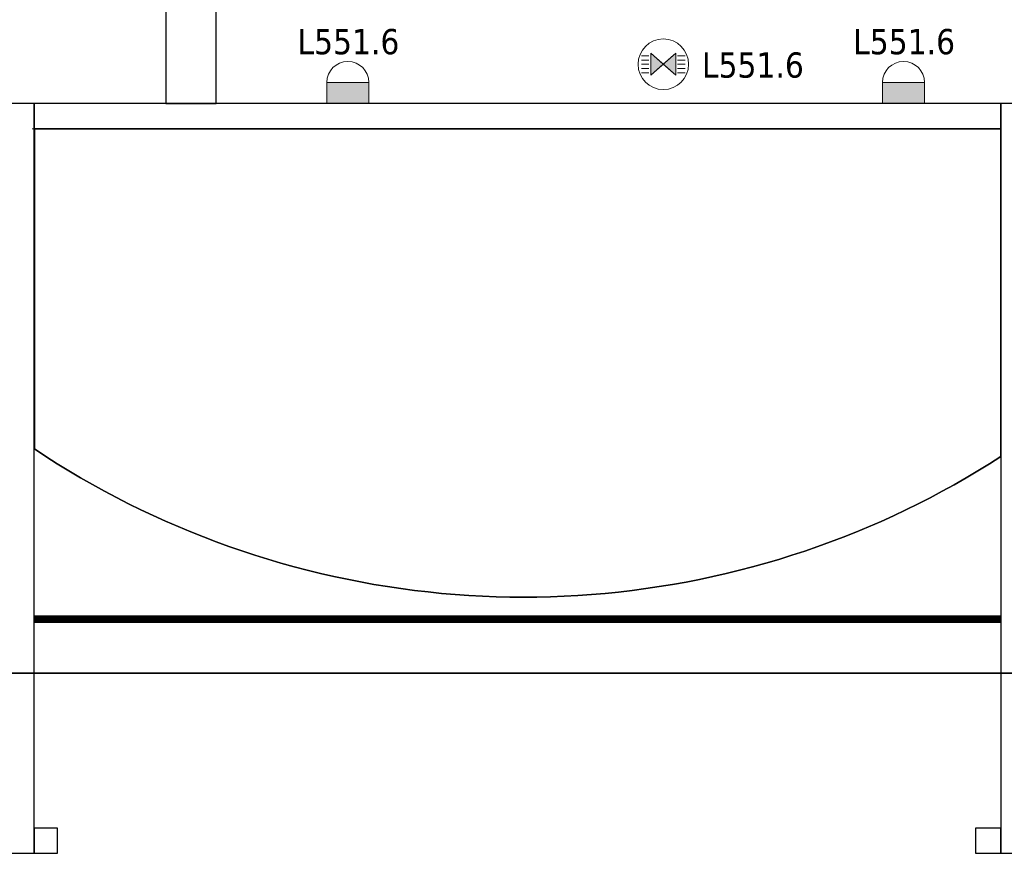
# Model space of a CAD drawing. Header units: metres. Extents: x 397.7 to 427.5, y 12.8 to 28.3.
# Tile 3 of 10: x 409.7 to 415.5, y 19.9 to 24.8. Entities that reach past the tile are written whole.
import ezdxf

# ---------------------------------------------------------------- set-up
doc = ezdxf.new("R2010")
doc.units = ezdxf.units.M
doc.layers.add('01_SUELOS', color=7, linetype='Continuous', lineweight=25, true_color=0x007f00)
for name, color, linetype, lineweight in [('A-DETL-GENF-OTLN', 7, 'Continuous', 18), ('A-FLOR-HRAL-OTLN', 7, 'Continuous', 18), ('A-WALL-____-MCUT', 7, 'Continuous', 25), ('A-WALL-____-OTLN', 7, 'Continuous', 25), ('E-LITE-____-IDEN', 7, 'Continuous', 30), ('E-LITE-EQPM-IDEN', 7, 'Continuous', 30)]:
    doc.layers.add(name, color=color, linetype=linetype, lineweight=lineweight)
doc.styles.add('Tahoma_4', font='tahoma.ttf', dxfattribs={"height": 0.15})

# ---------------------------------------------------------------- blocks, each defined once
blk = doc.blocks.new('Family - Forjat P5-151942-09_ENLLUMENAT_PSC')
at = {"layer": '01_SUELOS', "color": 9, "true_color": 0xaad4aa}
for p, q in [((11.4518, 9.1488), (11.4518, 11.0488)), ((11.4518, 11.0488), (11.4518, 9.1488)), ((11.4518, 11.0488), (17.1918, 11.0488)), ((17.1918, 11.0488), (11.4518, 11.0488)), ((17.1918, 11.0488), (17.1918, 9.1032)), ((17.1918, 9.1032), (17.1918, 11.0488)), ((11.5195, 9.1044), (11.4518, 9.1488)), ((11.4518, 9.1488), (11.5195, 9.1044)), ((11.5879, 9.061), (11.5195, 9.1044)), ((11.5195, 9.1044), (11.5879, 9.061)), ((17.1918, 9.1032), (17.1233, 9.0599)), ((17.1233, 9.0599), (17.1918, 9.1032)), ((11.657, 9.0187), (11.5879, 9.061)), ((11.5879, 9.061), (11.657, 9.0187)), ((11.7267, 8.9774), (11.657, 9.0187)), ((11.657, 9.0187), (11.7267, 8.9774)), ((17.0542, 9.0176), (16.9845, 8.9763)), ((16.9845, 8.9763), (17.0542, 9.0176)), ((17.1233, 9.0599), (17.0542, 9.0176)), ((17.0542, 9.0176), (17.1233, 9.0599)), ((11.797, 8.9373), (11.7267, 8.9774)), ((11.7267, 8.9774), (11.797, 8.9373)), ((16.9845, 8.9763), (16.9141, 8.9362)), ((16.9141, 8.9362), (16.9845, 8.9763)), ((11.868, 8.8982), (11.797, 8.9373)), ((11.797, 8.9373), (11.868, 8.8982)), ((11.9396, 8.8602), (11.868, 8.8982)), ((11.868, 8.8982), (11.9396, 8.8602)), ((16.8432, 8.8972), (16.7716, 8.8592)), ((16.7716, 8.8592), (16.8432, 8.8972)), ((16.9141, 8.9362), (16.8432, 8.8972)), ((16.8432, 8.8972), (16.9141, 8.9362)), ((12.0117, 8.8234), (11.9396, 8.8602)), ((11.9396, 8.8602), (12.0117, 8.8234)), ((16.7716, 8.8592), (16.6994, 8.8224)), ((16.6994, 8.8224), (16.7716, 8.8592)), ((12.0844, 8.7876), (12.0117, 8.8234)), ((12.0117, 8.8234), (12.0844, 8.7876)), ((12.1576, 8.753), (12.0844, 8.7876)), ((12.0844, 8.7876), (12.1576, 8.753)), ((16.6267, 8.7867), (16.5535, 8.7521)), ((16.5535, 8.7521), (16.6267, 8.7867)), ((16.6994, 8.8224), (16.6267, 8.7867)), ((16.6267, 8.7867), (16.6994, 8.8224)), ((12.2314, 8.7196), (12.1576, 8.753)), ((12.1576, 8.753), (12.2314, 8.7196)), ((12.3057, 8.6872), (12.2314, 8.7196)), ((12.2314, 8.7196), (12.3057, 8.6872)), ((16.4797, 8.7187), (16.4054, 8.6864)), ((16.4054, 8.6864), (16.4797, 8.7187)), ((16.5535, 8.7521), (16.4797, 8.7187)), ((16.4797, 8.7187), (16.5535, 8.7521)), ((12.3805, 8.6561), (12.3057, 8.6872)), ((12.3057, 8.6872), (12.3805, 8.6561)), ((12.4557, 8.6261), (12.3805, 8.6561)), ((12.3805, 8.6561), (12.4557, 8.6261)), ((16.3306, 8.6552), (16.2553, 8.6253)), ((16.2553, 8.6253), (16.3306, 8.6552)), ((16.4054, 8.6864), (16.3306, 8.6552)), ((16.3306, 8.6552), (16.4054, 8.6864)), ((12.5314, 8.5972), (12.4557, 8.6261)), ((12.4557, 8.6261), (12.5314, 8.5972)), ((12.6076, 8.5696), (12.5314, 8.5972)), ((12.5314, 8.5972), (12.6076, 8.5696)), ((16.1796, 8.5965), (16.1035, 8.5688)), ((16.1035, 8.5688), (16.1796, 8.5965)), ((16.2553, 8.6253), (16.1796, 8.5965)), ((16.1796, 8.5965), (16.2553, 8.6253)), ((12.6841, 8.5431), (12.6076, 8.5696)), ((12.6076, 8.5696), (12.6841, 8.5431)), ((12.7611, 8.5178), (12.6841, 8.5431)), ((12.6841, 8.5431), (12.7611, 8.5178)), ((16.0269, 8.5424), (15.9499, 8.5171)), ((15.9499, 8.5171), (16.0269, 8.5424)), ((16.1035, 8.5688), (16.0269, 8.5424)), ((16.0269, 8.5424), (16.1035, 8.5688)), ((12.8384, 8.4937), (12.7611, 8.5178)), ((12.7611, 8.5178), (12.8384, 8.4937)), ((12.9161, 8.4708), (12.8384, 8.4937)), ((12.8384, 8.4937), (12.9161, 8.4708)), ((15.8726, 8.493), (15.7949, 8.4702)), ((15.7949, 8.4702), (15.8726, 8.493)), ((15.9499, 8.5171), (15.8726, 8.493)), ((15.8726, 8.493), (15.9499, 8.5171)), ((12.9942, 8.4491), (12.9161, 8.4708)), ((12.9161, 8.4708), (12.9942, 8.4491)), ((13.0725, 8.4286), (12.9942, 8.4491)), ((12.9942, 8.4491), (13.0725, 8.4286)), ((13.1512, 8.4093), (13.0725, 8.4286)), ((13.0725, 8.4286), (13.1512, 8.4093)), ((15.6384, 8.4281), (15.5597, 8.4088)), ((15.5597, 8.4088), (15.6384, 8.4281)), ((15.7168, 8.4485), (15.6384, 8.4281)), ((15.6384, 8.4281), (15.7168, 8.4485)), ((15.7949, 8.4702), (15.7168, 8.4485)), ((15.7168, 8.4485), (15.7949, 8.4702)), ((13.2302, 8.3913), (13.1512, 8.4093)), ((13.1512, 8.4093), (13.2302, 8.3913)), ((13.3094, 8.3745), (13.2302, 8.3913)), ((13.2302, 8.3913), (13.3094, 8.3745)), ((13.3889, 8.3589), (13.3094, 8.3745)), ((13.3094, 8.3745), (13.3889, 8.3589)), ((15.4015, 8.374), (15.322, 8.3585)), ((15.322, 8.3585), (15.4015, 8.374)), ((15.4807, 8.3908), (15.4015, 8.374)), ((15.4015, 8.374), (15.4807, 8.3908)), ((15.5597, 8.4088), (15.4807, 8.3908)), ((15.4807, 8.3908), (15.5597, 8.4088)), ((13.4687, 8.3445), (13.3889, 8.3589)), ((13.3889, 8.3589), (13.4687, 8.3445)), ((13.5486, 8.3314), (13.4687, 8.3445)), ((13.4687, 8.3445), (13.5486, 8.3314)), ((13.6287, 8.3195), (13.5486, 8.3314)), ((13.5486, 8.3314), (13.6287, 8.3195)), ((13.709, 8.3089), (13.6287, 8.3195)), ((13.6287, 8.3195), (13.709, 8.3089)), ((13.7895, 8.2995), (13.709, 8.3089)), ((13.709, 8.3089), (13.7895, 8.2995)), ((15.0019, 8.3086), (14.9214, 8.2992)), ((14.9214, 8.2992), (15.0019, 8.3086)), ((15.0822, 8.3192), (15.0019, 8.3086)), ((15.0019, 8.3086), (15.0822, 8.3192)), ((15.1623, 8.331), (15.0822, 8.3192)), ((15.0822, 8.3192), (15.1623, 8.331)), ((15.2423, 8.3441), (15.1623, 8.331)), ((15.1623, 8.331), (15.2423, 8.3441)), ((15.322, 8.3585), (15.2423, 8.3441)), ((15.2423, 8.3441), (15.322, 8.3585)), ((13.8701, 8.2913), (13.7895, 8.2995)), ((13.7895, 8.2995), (13.8701, 8.2913)), ((13.9508, 8.2844), (13.8701, 8.2913)), ((13.8701, 8.2913), (13.9508, 8.2844)), ((14.0316, 8.2787), (13.9508, 8.2844)), ((13.9508, 8.2844), (14.0316, 8.2787)), ((14.1125, 8.2743), (14.0316, 8.2787)), ((14.0316, 8.2787), (14.1125, 8.2743)), ((14.1935, 8.2712), (14.1125, 8.2743)), ((14.1125, 8.2743), (14.1935, 8.2712)), ((14.2744, 8.2693), (14.1935, 8.2712)), ((14.1935, 8.2712), (14.2744, 8.2693)), ((14.3554, 8.2686), (14.2744, 8.2693)), ((14.2744, 8.2693), (14.3554, 8.2686)), ((14.4365, 8.2692), (14.3554, 8.2686)), ((14.3554, 8.2686), (14.4365, 8.2692)), ((14.5174, 8.2711), (14.4365, 8.2692)), ((14.4365, 8.2692), (14.5174, 8.2711)), ((14.5984, 8.2742), (14.5174, 8.2711)), ((14.5174, 8.2711), (14.5984, 8.2742)), ((14.6793, 8.2786), (14.5984, 8.2742)), ((14.5984, 8.2742), (14.6793, 8.2786)), ((14.7601, 8.2842), (14.6793, 8.2786)), ((14.6793, 8.2786), (14.7601, 8.2842)), ((14.8408, 8.2911), (14.7601, 8.2842)), ((14.7601, 8.2842), (14.8408, 8.2911)), ((14.9214, 8.2992), (14.8408, 8.2911)), ((14.8408, 8.2911), (14.9214, 8.2992))]:
    blk.add_line(p, q, dxfattribs=at)
blk = doc.blocks.new('Family - Mur PSC-156030-09_ENLLUMENAT_PSC')
at = {"layer": 'A-WALL-____-MCUT', "color": 253, "true_color": 0xaaaaaa}
for p, q in [((0.14, 0.15), (0, 0.15)), ((0, 0.15), (0, 0)), ((0.14, 0), (0.14, 0.15)), ((0, 0), (0.14, 0))]:
    blk.add_line(p, q, dxfattribs=at)
at = {"layer": 'A-WALL-____-OTLN', "color": 253, "true_color": 0xaaaaaa}
for p, q in [((0.14, 0.15), (0, 0.15)), ((0, 0.15), (0, 0)), ((0.14, 0), (0.14, 0.15)), ((0, 0), (0.14, 0))]:
    blk.add_line(p, q, dxfattribs=at)
at = {"layer": 'A-WALL-____-OTLN', "color": 253, "lineweight": 18, "true_color": 0xaaaaaa}
blk.add_line((-0.01, 0), (0.14, 0), dxfattribs=at)
blk = doc.blocks.new('Family - Mur PSC-156051-09_ENLLUMENAT_PSC')
at = {"layer": 'A-WALL-____-MCUT', "color": 253, "true_color": 0xaaaaaa}
for p, q in [((4.4509, 0.16), (0, 0.16)), ((0, 0.16), (0, 0)), ((4.4509, 0), (4.4509, 0.16)), ((0, 0), (4.4509, 0))]:
    blk.add_line(p, q, dxfattribs=at)
at = {"layer": 'A-WALL-____-OTLN', "color": 253, "true_color": 0xaaaaaa}
for p, q in [((4.4509, 0.16), (0, 0.16)), ((0, 0.16), (0, 0)), ((4.4509, 0), (4.4509, 0.16)), ((0, 0), (4.4509, 0))]:
    blk.add_line(p, q, dxfattribs=at)
at = {"layer": 'A-WALL-____-OTLN', "color": 253, "lineweight": 18, "true_color": 0xaaaaaa}
blk.add_line((0, 0), (4.4509, 0), dxfattribs=at)
blk = doc.blocks.new('Family - Mur PSC-156057-09_ENLLUMENAT_PSC')
at = {"layer": 'A-WALL-____-MCUT', "color": 253, "true_color": 0xaaaaaa}
for p, q in [((5.742, 0.15), (0, 0.15)), ((0, 0.15), (0, 0)), ((5.742, 0), (5.742, 0.15)), ((0, 0), (5.742, 0))]:
    blk.add_line(p, q, dxfattribs=at)
at = {"layer": 'A-WALL-____-OTLN', "color": 253, "true_color": 0xaaaaaa}
for p, q in [((5.742, 0.15), (0, 0.15)), ((0, 0.15), (0, 0)), ((5.742, 0), (5.742, 0.15)), ((0, 0), (5.742, 0))]:
    blk.add_line(p, q, dxfattribs=at)
at = {"layer": 'A-WALL-____-OTLN', "color": 253, "lineweight": 18, "true_color": 0xaaaaaa}
blk.add_line((-0.01, 0), (5.742, 0), dxfattribs=at)
blk = doc.blocks.new('Family - Mur PSC-156066-09_ENLLUMENAT_PSC')
at = {"layer": 'A-WALL-____-MCUT', "color": 253, "true_color": 0xaaaaaa}
for p, q in [((0.15, 0.15), (0, 0.15)), ((0, 0.15), (0, 0)), ((0.15, 0), (0.15, 0.15)), ((0, 0), (0.15, 0))]:
    blk.add_line(p, q, dxfattribs=at)
at = {"layer": 'A-WALL-____-OTLN', "color": 253, "true_color": 0xaaaaaa}
for p, q in [((0.15, 0.15), (0, 0.15)), ((0, 0.15), (0, 0)), ((0.15, 0), (0.15, 0.15)), ((0, 0), (0.15, 0))]:
    blk.add_line(p, q, dxfattribs=at)
at = {"layer": 'A-WALL-____-OTLN', "color": 253, "lineweight": 18, "true_color": 0xaaaaaa}
blk.add_line((0, 0), (0.15, 0), dxfattribs=at)
blk = doc.blocks.new('Family - Paviment PSC-156093-09_ENLLUMENAT_PSC')
at = {"layer": '01_SUELOS', "color": 9, "true_color": 0xaad4aa}
for p, q in [((17.508, 7.6797), (11.4559, 7.6797)), ((11.4559, 7.6797), (17.508, 7.6797))]:
    blk.add_line(p, q, dxfattribs=at)
blk = doc.blocks.new('Family - Baranna PSC exterior-156106-09_ENLLUMENAT_PSC')
at = {"layer": 'A-FLOR-HRAL-OTLN', "color": 253, "true_color": 0xaaaaaa}
for p, q in [((0, 0.0346), (0, 0.04)), ((0, 0.04), (0, 0.0346)), ((5.742, 0.04), (0, 0.04)), ((5.742, 0.04), (0, 0.04)), ((0, 0.0254), (0, 0.0346)), ((0, 0.0346), (0, 0.0254)), ((5.742, 0.0346), (0, 0.0346)), ((5.742, 0.0346), (0, 0.0346)), ((0, 0.0273), (0, 0.03)), ((0, 0.03), (0, 0.0273)), ((0.371, 0.03), (0, 0.03)), ((0.371, 0.03), (0, 0.03)), ((0, 0.0227), (0, 0.0273)), ((0, 0.0273), (0, 0.0227)), ((0.371, 0.0273), (0, 0.0273)), ((0.371, 0.0273), (0, 0.0273)), ((0, 0.0146), (0, 0.0254)), ((0, 0.0254), (0, 0.0146)), ((5.742, 0.0254), (0, 0.0254)), ((5.742, 0.0254), (0, 0.0254)), ((0, 0.0173), (0, 0.0227)), ((0, 0.0227), (0, 0.0173)), ((0.371, 0.0227), (0, 0.0227)), ((0.371, 0.0227), (0, 0.0227)), ((0, 0.0127), (0, 0.0173)), ((0, 0.0173), (0, 0.0127)), ((0.371, 0.0173), (0, 0.0173)), ((0.371, 0.0173), (0, 0.0173)), ((0, 0.0054), (0, 0.0146)), ((0, 0.0146), (0, 0.0054)), ((5.742, 0.0146), (0, 0.0146)), ((5.742, 0.0146), (0, 0.0146)), ((0, 0.01), (0, 0.0127)), ((0, 0.0127), (0, 0.01)), ((0.371, 0.0127), (0, 0.0127)), ((0.371, 0.0127), (0, 0.0127)), ((0, 0.01), (0.371, 0.01)), ((0.371, 0.01), (0, 0.01)), ((0, 0), (0, 0.0054)), ((0, 0.0054), (0, 0)), ((5.742, 0.0054), (0, 0.0054)), ((5.742, 0.0054), (0, 0.0054)), ((0, 0), (5.742, 0)), ((0.361, 0.0227), (0.3637, 0.0273)), ((0.3637, 0.0273), (0.361, 0.0227)), ((0.361, 0.0173), (0.361, 0.0227)), ((0.361, 0.0227), (0.361, 0.0173)), ((0.3637, 0.0127), (0.361, 0.0173)), ((0.361, 0.0173), (0.3637, 0.0127)), ((0.3637, 0.0273), (0.3683, 0.03)), ((0.3683, 0.03), (0.3637, 0.0273)), ((0.3683, 0.01), (0.3637, 0.0127)), ((0.3637, 0.0127), (0.3683, 0.01)), ((0.3683, 0.03), (0.3737, 0.03)), ((0.3737, 0.03), (0.3683, 0.03)), ((0.3737, 0.01), (0.3683, 0.01)), ((0.3683, 0.01), (0.3737, 0.01)), ((0.371, 0.0273), (0.371, 0.03)), ((0.371, 0.03), (0.371, 0.0273)), ((0.371, 0.0273), (0.371, 0.03)), ((0.371, 0.03), (0.371, 0.0273)), ((1.371, 0.03), (0.371, 0.03)), ((1.371, 0.03), (0.371, 0.03)), ((0.371, 0.0227), (0.371, 0.0273)), ((0.371, 0.0273), (0.371, 0.0227)), ((0.371, 0.0227), (0.371, 0.0273)), ((0.371, 0.0273), (0.371, 0.0227)), ((1.371, 0.0273), (0.371, 0.0273)), ((1.371, 0.0273), (0.371, 0.0273)), ((0.371, 0.0173), (0.371, 0.0227)), ((0.371, 0.0227), (0.371, 0.0173)), ((0.371, 0.0173), (0.371, 0.0227)), ((0.371, 0.0227), (0.371, 0.0173)), ((1.371, 0.0227), (0.371, 0.0227)), ((1.371, 0.0227), (0.371, 0.0227)), ((0.371, 0.0127), (0.371, 0.0173)), ((0.371, 0.0173), (0.371, 0.0127)), ((0.371, 0.0127), (0.371, 0.0173)), ((0.371, 0.0173), (0.371, 0.0127)), ((1.371, 0.0173), (0.371, 0.0173)), ((1.371, 0.0173), (0.371, 0.0173)), ((0.371, 0.0127), (0.371, 0.01)), ((0.371, 0.01), (0.371, 0.0127)), ((0.371, 0.01), (0.371, 0.0127)), ((0.371, 0.0127), (0.371, 0.01)), ((1.371, 0.0127), (0.371, 0.0127)), ((1.371, 0.0127), (0.371, 0.0127)), ((0.371, 0.01), (1.371, 0.01)), ((1.371, 0.01), (0.371, 0.01)), ((0.3737, 0.03), (0.3783, 0.0273)), ((0.3783, 0.0273), (0.3737, 0.03)), ((0.3783, 0.0127), (0.3737, 0.01)), ((0.3737, 0.01), (0.3783, 0.0127)), ((0.3783, 0.0273), (0.381, 0.0227)), ((0.381, 0.0227), (0.3783, 0.0273)), ((0.381, 0.0173), (0.3783, 0.0127)), ((0.3783, 0.0127), (0.381, 0.0173)), ((0.381, 0.0227), (0.381, 0.0173)), ((0.381, 0.0173), (0.381, 0.0227)), ((1.361, 0.0227), (1.3637, 0.0273)), ((1.3637, 0.0273), (1.361, 0.0227)), ((1.361, 0.0173), (1.361, 0.0227)), ((1.361, 0.0227), (1.361, 0.0173)), ((1.3637, 0.0127), (1.361, 0.0173)), ((1.361, 0.0173), (1.3637, 0.0127)), ((1.3637, 0.0273), (1.3683, 0.03)), ((1.3683, 0.03), (1.3637, 0.0273)), ((1.3683, 0.01), (1.3637, 0.0127)), ((1.3637, 0.0127), (1.3683, 0.01)), ((1.3683, 0.03), (1.3737, 0.03)), ((1.3737, 0.03), (1.3683, 0.03)), ((1.3737, 0.01), (1.3683, 0.01)), ((1.3683, 0.01), (1.3737, 0.01)), ((1.371, 0.0273), (1.371, 0.03)), ((1.371, 0.03), (1.371, 0.0273)), ((2.371, 0.03), (1.371, 0.03)), ((2.371, 0.03), (1.371, 0.03)), ((1.371, 0.0273), (1.371, 0.03)), ((1.371, 0.03), (1.371, 0.0273)), ((1.371, 0.0227), (1.371, 0.0273)), ((1.371, 0.0273), (1.371, 0.0227)), ((2.371, 0.0273), (1.371, 0.0273)), ((2.371, 0.0273), (1.371, 0.0273)), ((1.371, 0.0227), (1.371, 0.0273)), ((1.371, 0.0273), (1.371, 0.0227)), ((1.371, 0.0173), (1.371, 0.0227)), ((1.371, 0.0227), (1.371, 0.0173)), ((2.371, 0.0227), (1.371, 0.0227)), ((2.371, 0.0227), (1.371, 0.0227)), ((1.371, 0.0173), (1.371, 0.0227)), ((1.371, 0.0227), (1.371, 0.0173)), ((1.371, 0.0127), (1.371, 0.0173)), ((1.371, 0.0173), (1.371, 0.0127)), ((2.371, 0.0173), (1.371, 0.0173)), ((2.371, 0.0173), (1.371, 0.0173)), ((1.371, 0.0127), (1.371, 0.0173)), ((1.371, 0.0173), (1.371, 0.0127)), ((1.371, 0.01), (1.371, 0.0127)), ((1.371, 0.0127), (1.371, 0.01)), ((2.371, 0.0127), (1.371, 0.0127)), ((2.371, 0.0127), (1.371, 0.0127)), ((1.371, 0.0127), (1.371, 0.01)), ((1.371, 0.01), (1.371, 0.0127)), ((1.371, 0.01), (2.371, 0.01)), ((2.371, 0.01), (1.371, 0.01)), ((1.3737, 0.03), (1.3783, 0.0273)), ((1.3783, 0.0273), (1.3737, 0.03)), ((1.3783, 0.0127), (1.3737, 0.01)), ((1.3737, 0.01), (1.3783, 0.0127)), ((1.3783, 0.0273), (1.381, 0.0227)), ((1.381, 0.0227), (1.3783, 0.0273)), ((1.381, 0.0173), (1.3783, 0.0127)), ((1.3783, 0.0127), (1.381, 0.0173)), ((1.381, 0.0227), (1.381, 0.0173)), ((1.381, 0.0173), (1.381, 0.0227)), ((2.361, 0.0227), (2.3637, 0.0273)), ((2.3637, 0.0273), (2.361, 0.0227)), ((2.361, 0.0173), (2.361, 0.0227)), ((2.361, 0.0227), (2.361, 0.0173)), ((2.3637, 0.0127), (2.361, 0.0173)), ((2.361, 0.0173), (2.3637, 0.0127)), ((2.3637, 0.0273), (2.3683, 0.03)), ((2.3683, 0.03), (2.3637, 0.0273)), ((2.3683, 0.01), (2.3637, 0.0127)), ((2.3637, 0.0127), (2.3683, 0.01)), ((2.3683, 0.03), (2.3737, 0.03)), ((2.3737, 0.03), (2.3683, 0.03)), ((2.3737, 0.01), (2.3683, 0.01)), ((2.3683, 0.01), (2.3737, 0.01)), ((2.371, 0.0273), (2.371, 0.03)), ((2.371, 0.03), (2.371, 0.0273)), ((3.371, 0.03), (2.371, 0.03)), ((3.371, 0.03), (2.371, 0.03)), ((2.371, 0.0273), (2.371, 0.03)), ((2.371, 0.03), (2.371, 0.0273)), ((2.371, 0.0227), (2.371, 0.0273)), ((2.371, 0.0273), (2.371, 0.0227)), ((3.371, 0.0273), (2.371, 0.0273)), ((3.371, 0.0273), (2.371, 0.0273)), ((2.371, 0.0227), (2.371, 0.0273)), ((2.371, 0.0273), (2.371, 0.0227)), ((2.371, 0.0173), (2.371, 0.0227)), ((2.371, 0.0227), (2.371, 0.0173)), ((3.371, 0.0227), (2.371, 0.0227)), ((3.371, 0.0227), (2.371, 0.0227)), ((2.371, 0.0173), (2.371, 0.0227)), ((2.371, 0.0227), (2.371, 0.0173)), ((2.371, 0.0127), (2.371, 0.0173)), ((2.371, 0.0173), (2.371, 0.0127)), ((3.371, 0.0173), (2.371, 0.0173)), ((3.371, 0.0173), (2.371, 0.0173)), ((2.371, 0.0127), (2.371, 0.0173)), ((2.371, 0.0173), (2.371, 0.0127)), ((2.371, 0.01), (2.371, 0.0127)), ((2.371, 0.0127), (2.371, 0.01)), ((3.371, 0.0127), (2.371, 0.0127)), ((3.371, 0.0127), (2.371, 0.0127)), ((2.371, 0.0127), (2.371, 0.01)), ((2.371, 0.01), (2.371, 0.0127)), ((2.371, 0.01), (3.371, 0.01)), ((3.371, 0.01), (2.371, 0.01)), ((2.3737, 0.03), (2.3783, 0.0273)), ((2.3783, 0.0273), (2.3737, 0.03)), ((2.3783, 0.0127), (2.3737, 0.01)), ((2.3737, 0.01), (2.3783, 0.0127)), ((2.3783, 0.0273), (2.381, 0.0227)), ((2.381, 0.0227), (2.3783, 0.0273)), ((2.381, 0.0173), (2.3783, 0.0127)), ((2.3783, 0.0127), (2.381, 0.0173)), ((2.381, 0.0227), (2.381, 0.0173)), ((2.381, 0.0173), (2.381, 0.0227)), ((3.361, 0.0227), (3.3637, 0.0273)), ((3.3637, 0.0273), (3.361, 0.0227)), ((3.361, 0.0173), (3.361, 0.0227)), ((3.361, 0.0227), (3.361, 0.0173)), ((3.3637, 0.0127), (3.361, 0.0173)), ((3.361, 0.0173), (3.3637, 0.0127)), ((3.3637, 0.0273), (3.3683, 0.03)), ((3.3683, 0.03), (3.3637, 0.0273)), ((3.3683, 0.01), (3.3637, 0.0127)), ((3.3637, 0.0127), (3.3683, 0.01)), ((3.3683, 0.03), (3.3737, 0.03)), ((3.3737, 0.03), (3.3683, 0.03)), ((3.3737, 0.01), (3.3683, 0.01)), ((3.3683, 0.01), (3.3737, 0.01)), ((3.371, 0.0273), (3.371, 0.03)), ((3.371, 0.03), (3.371, 0.0273)), ((4.371, 0.03), (3.371, 0.03)), ((4.371, 0.03), (3.371, 0.03)), ((3.371, 0.0273), (3.371, 0.03)), ((3.371, 0.03), (3.371, 0.0273)), ((3.371, 0.0227), (3.371, 0.0273)), ((3.371, 0.0273), (3.371, 0.0227)), ((4.371, 0.0273), (3.371, 0.0273)), ((4.371, 0.0273), (3.371, 0.0273)), ((3.371, 0.0227), (3.371, 0.0273)), ((3.371, 0.0273), (3.371, 0.0227)), ((3.371, 0.0173), (3.371, 0.0227)), ((3.371, 0.0227), (3.371, 0.0173)), ((4.371, 0.0227), (3.371, 0.0227)), ((4.371, 0.0227), (3.371, 0.0227)), ((3.371, 0.0173), (3.371, 0.0227)), ((3.371, 0.0227), (3.371, 0.0173)), ((3.371, 0.0127), (3.371, 0.0173)), ((3.371, 0.0173), (3.371, 0.0127)), ((4.371, 0.0173), (3.371, 0.0173)), ((4.371, 0.0173), (3.371, 0.0173)), ((3.371, 0.0127), (3.371, 0.0173)), ((3.371, 0.0173), (3.371, 0.0127)), ((3.371, 0.01), (3.371, 0.0127)), ((3.371, 0.0127), (3.371, 0.01)), ((4.371, 0.0127), (3.371, 0.0127)), ((4.371, 0.0127), (3.371, 0.0127)), ((3.371, 0.0127), (3.371, 0.01)), ((3.371, 0.01), (3.371, 0.0127)), ((3.371, 0.01), (4.371, 0.01)), ((4.371, 0.01), (3.371, 0.01)), ((3.3737, 0.03), (3.3783, 0.0273)), ((3.3783, 0.0273), (3.3737, 0.03)), ((3.3783, 0.0127), (3.3737, 0.01)), ((3.3737, 0.01), (3.3783, 0.0127)), ((3.3783, 0.0273), (3.381, 0.0227)), ((3.381, 0.0227), (3.3783, 0.0273)), ((3.381, 0.0173), (3.3783, 0.0127)), ((3.3783, 0.0127), (3.381, 0.0173)), ((3.381, 0.0227), (3.381, 0.0173)), ((3.381, 0.0173), (3.381, 0.0227)), ((4.361, 0.0227), (4.3637, 0.0273)), ((4.3637, 0.0273), (4.361, 0.0227)), ((4.361, 0.0173), (4.361, 0.0227)), ((4.361, 0.0227), (4.361, 0.0173)), ((4.3637, 0.0127), (4.361, 0.0173)), ((4.361, 0.0173), (4.3637, 0.0127)), ((4.3637, 0.0273), (4.3683, 0.03)), ((4.3683, 0.03), (4.3637, 0.0273)), ((4.3683, 0.01), (4.3637, 0.0127)), ((4.3637, 0.0127), (4.3683, 0.01)), ((4.3683, 0.03), (4.3737, 0.03)), ((4.3737, 0.03), (4.3683, 0.03)), ((4.3737, 0.01), (4.3683, 0.01)), ((4.3683, 0.01), (4.3737, 0.01)), ((4.371, 0.0273), (4.371, 0.03)), ((4.371, 0.03), (4.371, 0.0273)), ((4.371, 0.0273), (4.371, 0.03)), ((4.371, 0.03), (4.371, 0.0273)), ((5.371, 0.03), (4.371, 0.03)), ((5.371, 0.03), (4.371, 0.03)), ((4.371, 0.0227), (4.371, 0.0273)), ((4.371, 0.0273), (4.371, 0.0227)), ((4.371, 0.0227), (4.371, 0.0273)), ((4.371, 0.0273), (4.371, 0.0227)), ((5.371, 0.0273), (4.371, 0.0273)), ((5.371, 0.0273), (4.371, 0.0273)), ((4.371, 0.0173), (4.371, 0.0227)), ((4.371, 0.0227), (4.371, 0.0173)), ((4.371, 0.0173), (4.371, 0.0227)), ((4.371, 0.0227), (4.371, 0.0173)), ((5.371, 0.0227), (4.371, 0.0227)), ((5.371, 0.0227), (4.371, 0.0227)), ((4.371, 0.0127), (4.371, 0.0173)), ((4.371, 0.0173), (4.371, 0.0127)), ((4.371, 0.0127), (4.371, 0.0173)), ((4.371, 0.0173), (4.371, 0.0127)), ((5.371, 0.0173), (4.371, 0.0173)), ((5.371, 0.0173), (4.371, 0.0173)), ((4.371, 0.0127), (4.371, 0.01)), ((4.371, 0.01), (4.371, 0.0127)), ((4.371, 0.01), (4.371, 0.0127)), ((4.371, 0.0127), (4.371, 0.01)), ((5.371, 0.0127), (4.371, 0.0127)), ((5.371, 0.0127), (4.371, 0.0127)), ((4.371, 0.01), (5.371, 0.01)), ((5.371, 0.01), (4.371, 0.01)), ((4.3737, 0.03), (4.3783, 0.0273)), ((4.3783, 0.0273), (4.3737, 0.03)), ((4.3783, 0.0127), (4.3737, 0.01)), ((4.3737, 0.01), (4.3783, 0.0127)), ((4.3783, 0.0273), (4.381, 0.0227)), ((4.381, 0.0227), (4.3783, 0.0273)), ((4.381, 0.0173), (4.3783, 0.0127)), ((4.3783, 0.0127), (4.381, 0.0173)), ((4.381, 0.0227), (4.381, 0.0173)), ((4.381, 0.0173), (4.381, 0.0227)), ((5.361, 0.0227), (5.3637, 0.0273)), ((5.3637, 0.0273), (5.361, 0.0227)), ((5.361, 0.0173), (5.361, 0.0227)), ((5.361, 0.0227), (5.361, 0.0173)), ((5.3637, 0.0127), (5.361, 0.0173)), ((5.361, 0.0173), (5.3637, 0.0127)), ((5.3637, 0.0273), (5.3683, 0.03)), ((5.3683, 0.03), (5.3637, 0.0273)), ((5.3683, 0.01), (5.3637, 0.0127)), ((5.3637, 0.0127), (5.3683, 0.01)), ((5.3683, 0.03), (5.3737, 0.03)), ((5.3737, 0.03), (5.3683, 0.03)), ((5.3737, 0.01), (5.3683, 0.01)), ((5.3683, 0.01), (5.3737, 0.01)), ((5.371, 0.0273), (5.371, 0.03)), ((5.371, 0.03), (5.371, 0.0273)), ((5.742, 0.03), (5.371, 0.03)), ((5.742, 0.03), (5.371, 0.03)), ((5.371, 0.0273), (5.371, 0.03)), ((5.371, 0.03), (5.371, 0.0273)), ((5.371, 0.0227), (5.371, 0.0273)), ((5.371, 0.0273), (5.371, 0.0227)), ((5.742, 0.0273), (5.371, 0.0273)), ((5.742, 0.0273), (5.371, 0.0273)), ((5.371, 0.0227), (5.371, 0.0273)), ((5.371, 0.0273), (5.371, 0.0227)), ((5.371, 0.0173), (5.371, 0.0227)), ((5.371, 0.0227), (5.371, 0.0173)), ((5.742, 0.0227), (5.371, 0.0227)), ((5.742, 0.0227), (5.371, 0.0227)), ((5.371, 0.0173), (5.371, 0.0227)), ((5.371, 0.0227), (5.371, 0.0173)), ((5.371, 0.0127), (5.371, 0.0173)), ((5.371, 0.0173), (5.371, 0.0127)), ((5.742, 0.0173), (5.371, 0.0173)), ((5.742, 0.0173), (5.371, 0.0173)), ((5.371, 0.0127), (5.371, 0.0173)), ((5.371, 0.0173), (5.371, 0.0127)), ((5.371, 0.01), (5.371, 0.0127)), ((5.371, 0.0127), (5.371, 0.01)), ((5.742, 0.0127), (5.371, 0.0127)), ((5.742, 0.0127), (5.371, 0.0127)), ((5.371, 0.0127), (5.371, 0.01)), ((5.371, 0.01), (5.371, 0.0127)), ((5.371, 0.01), (5.742, 0.01)), ((5.742, 0.01), (5.371, 0.01)), ((5.3737, 0.03), (5.3783, 0.0273)), ((5.3783, 0.0273), (5.3737, 0.03)), ((5.3783, 0.0127), (5.3737, 0.01)), ((5.3737, 0.01), (5.3783, 0.0127)), ((5.3783, 0.0273), (5.381, 0.0227)), ((5.381, 0.0227), (5.3783, 0.0273)), ((5.381, 0.0173), (5.3783, 0.0127)), ((5.3783, 0.0127), (5.381, 0.0173)), ((5.381, 0.0227), (5.381, 0.0173)), ((5.381, 0.0173), (5.381, 0.0227)), ((5.742, 0.0346), (5.742, 0.04)), ((5.742, 0.04), (5.742, 0.0346)), ((5.742, 0.0254), (5.742, 0.0346)), ((5.742, 0.0346), (5.742, 0.0254)), ((5.742, 0.0273), (5.742, 0.03)), ((5.742, 0.03), (5.742, 0.0273)), ((5.742, 0.0227), (5.742, 0.0273)), ((5.742, 0.0273), (5.742, 0.0227)), ((5.742, 0.0146), (5.742, 0.0254)), ((5.742, 0.0254), (5.742, 0.0146)), ((5.742, 0.0173), (5.742, 0.0227)), ((5.742, 0.0227), (5.742, 0.0173)), ((5.742, 0.0127), (5.742, 0.0173)), ((5.742, 0.0173), (5.742, 0.0127)), ((5.742, 0.0054), (5.742, 0.0146)), ((5.742, 0.0146), (5.742, 0.0054)), ((5.742, 0.0127), (5.742, 0.01)), ((5.742, 0.01), (5.742, 0.0127)), ((5.742, 0.0054), (5.742, 0)), ((5.742, 0), (5.742, 0.0054)), ((5.742, 0), (0, 0))]:
    blk.add_line(p, q, dxfattribs=at)
blk = doc.blocks.new('Family - Mur PSC-156112-09_ENLLUMENAT_PSC')
at = {"layer": 'A-WALL-____-MCUT', "color": 253, "true_color": 0xaaaaaa}
for p, q in [((0.55, 0.3), (0, 0.3)), ((0, 0.3), (0, 0)), ((0.55, 0), (0.55, 0.3)), ((0, 0), (0.55, 0))]:
    blk.add_line(p, q, dxfattribs=at)
at = {"layer": 'A-WALL-____-OTLN', "color": 253, "true_color": 0xaaaaaa}
for p, q in [((0.55, 0.3), (0, 0.3)), ((0, 0.3), (0, 0)), ((0.55, 0), (0.55, 0.3)), ((0, 0), (0.55, 0))]:
    blk.add_line(p, q, dxfattribs=at)
at = {"layer": 'A-WALL-____-OTLN', "color": 253, "lineweight": 18, "true_color": 0xaaaaaa}
blk.add_line((0, 0), (0.55, 0), dxfattribs=at)
blk = doc.blocks.new('Family - Mur PSC-156135-09_ENLLUMENAT_PSC')
at = {"layer": 'A-WALL-____-MCUT', "color": 253, "true_color": 0xaaaaaa}
for p, q in [((4.4509, 0.15), (0, 0.15)), ((0, 0.15), (0, 0)), ((4.4509, 0), (4.4509, 0.15)), ((0, 0), (4.4509, 0))]:
    blk.add_line(p, q, dxfattribs=at)
at = {"layer": 'A-WALL-____-OTLN', "color": 253, "true_color": 0xaaaaaa}
for p, q in [((4.4509, 0.15), (0, 0.15)), ((0, 0.15), (0, 0)), ((4.4509, 0), (4.4509, 0.15)), ((0, 0), (4.4509, 0))]:
    blk.add_line(p, q, dxfattribs=at)
at = {"layer": 'A-WALL-____-OTLN', "color": 253, "lineweight": 18, "true_color": 0xaaaaaa}
blk.add_line((0, 0), (4.4509, 0), dxfattribs=at)
blk = doc.blocks.new('LONDR55-XX_ZZ-ARQ-CAA-M3D-Londres55_ifc-1-09_ENLLUMENAT_PSC')
at = {"layer": '01_SUELOS', "color": 253, "lineweight": 18, "true_color": 0xaaaaaa}
for name, p in [('Family - Forjat P5-151942-09_ENLLUMENAT_PSC', (398.2952, 13.1106)), ('Family - Paviment PSC-156093-09_ENLLUMENAT_PSC', (398.1289, 13.249))]:
    blk.add_blockref(name, p, dxfattribs=at)
at = {"layer": 'A-FLOR-HRAL-OTLN', "color": 253, "lineweight": 18, "true_color": 0xaaaaaa}
blk.add_blockref('Family - Baranna PSC exterior-156106-09_ENLLUMENAT_PSC', (409.7449, 21.2287), dxfattribs=at)
at = {"layer": 'A-WALL-____-OTLN', "color": 253, "lineweight": 18, "true_color": 0xaaaaaa}
for name, p, rotation in [('Family - Mur PSC-156112-09_ENLLUMENAT_PSC', (410.5269, 24.8596), 270), ('Family - Mur PSC-156051-09_ENLLUMENAT_PSC', (409.7449, 19.8587), 90), ('Family - Mur PSC-156135-09_ENLLUMENAT_PSC', (415.6369, 19.8587), 90)]:
    blk.add_blockref(name, p, dxfattribs=dict(at, rotation=rotation))
for name, p in [('Family - Mur PSC-156057-09_ENLLUMENAT_PSC', (409.7449, 24.1596)), ('Family - Mur PSC-156030-09_ENLLUMENAT_PSC', (409.7449, 19.8587)), ('Family - Mur PSC-156066-09_ENLLUMENAT_PSC', (415.3369, 19.8587))]:
    blk.add_blockref(name, p, dxfattribs=at)
blk = doc.blocks.new('ZYR_06_02_03 Aplic Circular 2 - L 07-831984-09_ENLLUMENAT_PSC')
at = {"layer": 'A-DETL-GENF-OTLN', "true_color": 0x00c400}
blk.add_hatch(color=92, dxfattribs=at).paths.add_polyline_path([(0.125, 0), (-0.125, 0), (-0.125, -0.125), (0.125, -0.125)])
at = {"layer": 'A-DETL-GENF-OTLN', "color": 92, "true_color": 0x00c400}
for p, q in [((0.125, 0), (-0.125, 0)), ((-0.125, 0), (-0.125, -0.125)), ((-0.125, 0), (0.125, 0)), ((-0.125, -0.125), (-0.125, 0)), ((0.125, -0.125), (0.125, 0)), ((0.125, 0), (0.125, -0.125)), ((-0.125, -0.125), (0.125, -0.125)), ((0.125, -0.125), (-0.125, -0.125))]:
    blk.add_line(p, q, dxfattribs=at)
blk.add_arc((0, -0.125), 0.125, 180, 360, dxfattribs=at)
blk = doc.blocks.new('ZYR_06_02_03 Aplic Circular 2 - L 07-V2-09_ENLLUMENAT_PSC')
at = {"layer": 'A-DETL-GENF-OTLN', "true_color": 0x00c400}
blk.add_hatch(color=92, dxfattribs=at).paths.add_polyline_path([(0.125, 0), (-0.125, 0), (-0.125, -0.125), (0.125, -0.125)])
at = {"layer": 'A-DETL-GENF-OTLN', "color": 92, "true_color": 0x00c400}
for p, q in [((0.125, 0), (-0.125, 0)), ((-0.125, 0), (-0.125, -0.125)), ((-0.125, 0), (0.125, 0)), ((-0.125, -0.125), (-0.125, 0)), ((0.125, -0.125), (0.125, 0)), ((0.125, 0), (0.125, -0.125)), ((-0.125, -0.125), (0.125, -0.125)), ((0.125, -0.125), (-0.125, -0.125))]:
    blk.add_line(p, q, dxfattribs=at)
blk.add_arc((0, -0.125), 0.125, 180, 360, dxfattribs=at)
blk = doc.blocks.new('ZYR_06_01 Detector Sostre - 01 Detector Presencia 360º-846082-09_ENLLUMENAT_PSC')
at = {"layer": 'A-DETL-GENF-OTLN', "true_color": 0x00c400}
for points in [[(-0.075, -0.065), (0, 0), (-0.075, 0.065)], [(0.075, -0.065), (0.075, 0.065), (0, 0)]]:
    blk.add_hatch(color=92, dxfattribs=at).paths.add_polyline_path(points)
at = {"layer": 'A-DETL-GENF-OTLN', "color": 92, "true_color": 0x00c400}
for p, q in [((0, 0), (-0.075, 0.065)), ((-0.075, 0.065), (-0.075, -0.065)), ((-0.075, 0.065), (-0.075, -0.065)), ((-0.075, 0.065), (0.075, -0.065)), ((0.075, 0.065), (-0.075, -0.065)), ((0.075, 0.065), (0, 0)), ((0.075, -0.065), (0.075, 0.065)), ((0.075, 0.065), (0.075, -0.065)), ((-0.085, 0.05), (-0.13, 0.05)), ((-0.085, 0.025), (-0.13, 0.025)), ((0.085, 0.05), (0.13, 0.05)), ((0.085, 0.025), (0.13, 0.025)), ((-0.085, 0), (-0.13, 0)), ((-0.085, -0.025), (-0.13, -0.025)), ((-0.085, -0.05), (-0.13, -0.05)), ((-0.075, -0.065), (0, 0)), ((0, 0), (0.075, -0.065)), ((0.085, 0), (0.13, 0)), ((0.085, -0.025), (0.13, -0.025)), ((0.085, -0.05), (0.13, -0.05))]:
    blk.add_line(p, q, dxfattribs=at)
blk.add_circle((0, 0), 0.15, dxfattribs=at)

msp = doc.modelspace()

# ---------------------------------------------------------------- block references
at = {"lineweight": 5}
msp.add_blockref('LONDR55-XX_ZZ-ARQ-CAA-M3D-Londres55_ifc-1-09_ENLLUMENAT_PSC', (0, 0), dxfattribs=at)
at = {"layer": 'A-DETL-GENF-OTLN', "color": 92, "true_color": 0x00c400}
msp.add_blockref('ZYR_06_01 Detector Sostre - 01 Detector Presencia 360º-846082-09_ENLLUMENAT_PSC', (413.482, 24.5427), dxfattribs=at)
at = {"layer": 'A-DETL-GENF-OTLN', "color": 92, "true_color": 0x00c400, "rotation": 180}
for name, p in [('ZYR_06_02_03 Aplic Circular 2 - L 07-831984-09_ENLLUMENAT_PSC', (411.6086, 24.3095)), ('ZYR_06_02_03 Aplic Circular 2 - L 07-V2-09_ENLLUMENAT_PSC', (414.9086, 24.3095))]:
    msp.add_blockref(name, p, dxfattribs=at)

# ---------------------------------------------------------------- texts
at = {"layer": 'E-LITE-EQPM-IDEN', "char_height": 0.15, "width": 0.721519, "attachment_point": 1, "style": 'Tahoma_4'}
for insert in [(411.3094, 24.7522), (414.6094, 24.7522)]:
    msp.add_mtext('L551.6', dxfattribs=dict(at, insert=insert))

# ---------------------------------------------------------------- next in the draw order: texts
at = {"layer": 'E-LITE-____-IDEN', "insert": (413.7114, 24.6132), "char_height": 0.15, "width": 0.721519, "attachment_point": 1, "style": 'Tahoma_4', "bg_fill": 3, "box_fill_scale": 1.25, "bg_fill_color": 256, "bg_fill_true_color": 13158600, "bg_fill_transparency": 0}
msp.add_mtext('L551.6', dxfattribs=at)

doc.saveas('drawing.dxf')
